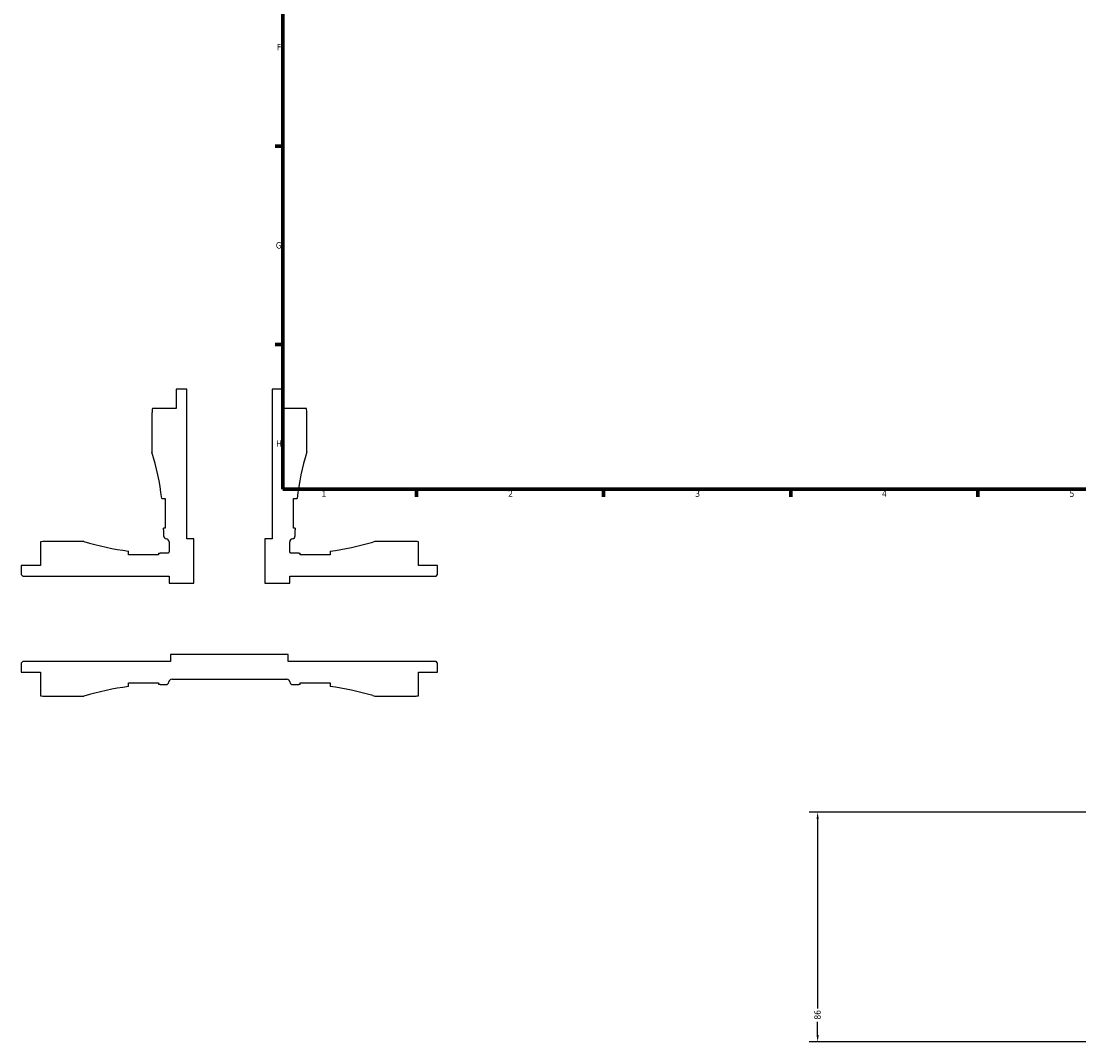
# Model space of a CAD drawing. Header units: millimetres. Extents: x -78 to 891, y -278 to 662.
# Tile 1 of 14: x -78 to 318, y -187 to 195. Entities that reach past the tile are written whole.
import ezdxf

# ---------------------------------------------------------------- set-up
doc = ezdxf.new("R2010")
doc.units = ezdxf.units.MM
doc.layers.add('Border (ANSI)', color=7, linetype='Continuous', lineweight=70)
doc.layers.add('Dimension (ANSI)', color=7, linetype='Continuous', lineweight=25)
doc.styles.add('Note Text (ANSI)', font='tahoma.ttf')
doc.dimstyles.new('Default - mm (ANSI)', dxfattribs={"dimtxt": 2.4, "dimasz": 2.5, "dimexe": 3.175, "dimexo": 1.6002, "dimgap": 0.8, "dimtad": 0, "dimtoh": 1, "dimdec": 0, "dimrnd": 1e-08, "dimzin": 4, "dimdsep": 46, "dimtxsty": 'Note Text (ANSI)', "dimcen": 0.09, "dimdle": 10, "dimclrd": 256, "dimclre": 256, "dimclrt": 5, "dimadec": 1, "dimazin": 1, "dimtfac": 1.27, "dimtofl": 0, "dimtmove": 0, "dimatfit": 3, "dimfxl": 1, "dimtolj": 1, "dimtzin": 4, "dimlwd": -1, "dimlwe": -1, "dimarcsym": 0})

# ---------------------------------------------------------------- blocks, each defined once
blk = doc.blocks.new('Borders Default Border')
at = {"layer": 'Border (ANSI)'}
for p, q in [((20, 148.5), (17.2, 148.5)), ((20, 74.25), (17.2, 74.25)), ((70.08, 20), (70.08, 17.2)), ((140.17, 20), (140.17, 17.2)), ((210.25, 20), (210.25, 17.2)), ((280.33, 20), (280.33, 17.2))]:
    blk.add_line(p, q, dxfattribs=at)
at = {"layer": 'Border (ANSI)', "flags": 128}
blk.add_lwpolyline([(20, 20), (20, 574), (821, 574), (821, 20), (20, 20)], dxfattribs=at)
at = {"layer": 'Border (ANSI)', "color": 5, "true_color": 0x0000ff, "char_height": 2.4, "attachment_point": 7, "style": 'Note Text (ANSI)'}
for s, insert in [('F', (17.78, 184.43)), ('G', (17.4, 110.13)), ('H', (17.53, 35.93)), ('1', (34.5, 17.2)), ('2', (104.4, 17.2)), ('3', (174.46, 17.15)), ('4', (244.45, 17.2)), ('5', (314.67, 17.15))]:
    blk.add_mtext(s, dxfattribs=dict(at, insert=insert))
blk = doc.blocks.new('*D16')
at = {"layer": 'Defpoints', "color": 0, "transparency": 16777216}
for p in [(423.53, -100.92), (220.33, -186.92), (361.53, -186.92)]:
    blk.add_point(p, dxfattribs=at)
at = {"layer": 'Dimension (ANSI)', "transparency": 16777216}
for p, q in [((421.93, -100.92), (217.16, -100.92)), ((220.33, -103.42), (220.33, -174.43)), ((220.33, -184.42), (220.33, -179.41)), ((359.93, -186.92), (217.16, -186.92))]:
    blk.add_line(p, q, dxfattribs=at)
for points in [[(219.91, -103.42), (220.75, -103.42), (220.33, -100.92)], [(219.91, -184.42), (220.75, -184.42), (220.33, -186.92)]]:
    blk.add_solid(points, dxfattribs=at)
at = {"layer": 'Dimension (ANSI)', "color": 5, "transparency": 16777216, "insert": (219.08, -178.61), "char_height": 2.4, "attachment_point": 1, "rotation": 90, "style": 'Note Text (ANSI)'}
blk.add_mtext('\\A1;86', dxfattribs=at)

msp = doc.modelspace()

# ---------------------------------------------------------------- linework, layer by layer
for p, q in [((-16, 57.5), (-20, 57.5)), ((-20, 57.5), (-20, 50.3)), ((-16, 1.5), (-16, 57.5)), ((20, 57.5), (16, 57.5)), ((16, 57.5), (16, 1.5)), ((20, 50.3), (20, 57.5)), ((-29, 48.5), (-29, 33.98)), ((-20, 50.3), (-28.82, 50.3)), ((28.82, 50.3), (20, 50.3)), ((29, 33.98), (29, 48.5)), ((-25.35, 16.62), (-24.01, 16.62)), ((-24.01, 16.62), (-24.01, 5.42)), ((24.01, 5.42), (24.01, 16.62)), ((24.01, 16.62), (25.35, 16.62)), ((-24.01, 5.42), (-24.65, 5.42)), ((-24.65, 4.86), (-24.65, 2.64)), ((24.65, 5.42), (24.01, 5.42)), ((24.65, 2.64), (24.65, 4.86)), ((-70.8, 0.32), (-70.8, -8.5)), ((-54.48, 0.5), (-69, 0.5)), ((-22.62, 0.34), (-22.62, -3.37)), ((-13.33, 1.5), (-16, 1.5)), ((-13.33, -15.17), (-13.33, 1.5)), ((16, 1.5), (13.33, 1.5)), ((13.33, 1.5), (13.33, -15.17)), ((22.62, -3.37), (22.62, 0.34)), ((69, 0.5), (55.35, 0.5)), ((70.8, -8.5), (70.8, 0.32)), ((-37.74, -4.49), (-37.74, -3.12)), ((-26.54, -3.85), (-26.54, -4.49)), ((-23.78, -3.85), (-25.98, -3.85)), ((25.98, -3.85), (23.78, -3.85)), ((26.54, -4.49), (26.54, -3.85)), ((37.74, -3.12), (37.74, -4.49)), ((-26.54, -4.49), (-37.74, -4.49)), ((37.74, -4.49), (26.54, -4.49)), ((-70.8, -8.5), (-78, -8.5)), ((-78, -8.5), (-78, -11.92)), ((78, -8.5), (70.8, -8.5)), ((78, -11.92), (78, -8.5)), ((-78, -11.92), (-77.42, -12.5)), ((-77.42, -12.5), (-22.62, -12.5)), ((-22.62, -12.5), (-22.62, -15.17)), ((-22.62, -15.17), (-13.33, -15.17)), ((13.33, -15.17), (22.62, -15.17)), ((22.62, -15.17), (22.62, -12.5)), ((22.62, -12.5), (77.42, -12.5)), ((77.42, -12.5), (78, -11.92)), ((22, -41.83), (-22, -41.83)), ((-22, -41.83), (-22, -44.5)), ((22, -44.5), (22, -41.83)), ((-77.42, -44.5), (-78, -45.08)), ((-78, -45.08), (-78, -48.5)), ((-22, -44.5), (-77.42, -44.5)), ((77.42, -44.5), (22, -44.5)), ((78, -45.08), (77.42, -44.5)), ((78, -48.5), (78, -45.08)), ((-78, -48.5), (-70.8, -48.5)), ((-70.8, -48.5), (-70.8, -57.32)), ((-21.48, -51.12), (21.48, -51.12)), ((70.8, -57.32), (70.8, -48.5)), ((70.8, -48.5), (78, -48.5)), ((-37.74, -53.88), (-37.74, -52.51)), ((-37.74, -52.51), (-26.54, -52.51)), ((-26.54, -52.51), (-26.54, -53.15)), ((-25.98, -53.15), (-23.78, -53.15)), ((23.78, -53.15), (25.98, -53.15)), ((26.54, -53.15), (26.54, -52.51)), ((26.54, -52.51), (37.74, -52.51)), ((37.74, -52.51), (37.74, -53.88)), ((-69, -57.5), (-54.48, -57.5)), ((55.35, -57.5), (69, -57.5))]:
    msp.add_line(p, q)
for centre, major_axis, start_param, end_param in [((-20, 48.5), (-1.8, -8.82), 4.712389, 4.913747), ((20, 48.5), (0, 9), 4.712389, 4.913747), ((-124.29, 4.86), (29.12, -95.29), 1.392522, 1.570796), ((124.29, 4.86), (11.76, 98.95), 1.392522, 1.570796), ((-124.29, 4.86), (0.56, -99.64), 1.565176, 1.570796), ((124.29, 4.86), (0, 99.64), 1.565176, 1.570796), ((-69, -8.5), (-9, 0), 4.712389, 4.913747), ((-25.98, 91.69), (-94.81, 11.76), 1.391278, 1.570796), ((-23.49, 2.64), (0, -1.16), 4.712389, 6.157857), ((-23.78, 0.34), (1.15, -0.15), 0.125328, 1.570796), ((23.78, 0.34), (0, 1.16), 0.125328, 1.570796), ((23.49, 2.64), (1.15, 0.14), 4.712389, 6.157857), ((25.98, 91.69), (27.69, -91.44), 6.112528, 6.283185), ((55.35, -5.3), (-5.8, 0), 4.712389, 5.006453), ((69, -8.5), (-8.82, 1.8), 4.712389, 4.913747), ((-25.98, 91.69), (-95.54, 0), 1.564935, 1.570796), ((-23.78, -5.01), (-1.09, 0.39), 4.712389, 5.052226), ((23.78, -5.01), (-1.16, 0), 4.712389, 5.052226), ((25.98, 91.69), (-95.54, -0.56), 1.564935, 1.570796), ((-21.48, -52.28), (0.15, 1.15), 0.125328, 1.570796), ((21.48, -52.28), (1.16, 0), 0.125328, 1.570796), ((-25.98, -148.69), (91.19, 28.5), 1.391278, 1.570796), ((-25.98, -148.69), (95.54, 0.56), 1.564935, 1.570796), ((-23.78, -51.99), (1.16, 0), 4.712389, 6.157857), ((23.78, -51.99), (0.15, -1.15), 4.712389, 6.157857), ((25.98, -148.69), (95.54, 0), 1.564935, 1.570796), ((25.98, -148.69), (94.81, -11.76), 1.400139, 1.570796), ((-69, -48.5), (8.82, -1.8), 4.712389, 4.913747), ((55.35, -51.7), (5.55, -1.68), 4.712389, 5.006453), ((69, -48.5), (9, 0), 4.712389, 4.913747)]:
    msp.add_ellipse(centre, major_axis=major_axis, ratio=1, start_param=start_param, end_param=end_param)
for points in [[(-22.62, -3.37), (-22.62, -3.44), (-22.63, -3.51), (-22.68, -3.64), (-22.72, -3.71), (-22.82, -3.82), (-22.89, -3.86), (-23.02, -3.93), (-23.1, -3.95), (-23.25, -3.95), (-23.32, -3.94), (-23.39, -3.92)], [(23.39, -3.92), (23.33, -3.94), (23.26, -3.95), (23.12, -3.95), (23.04, -3.93), (22.9, -3.87), (22.84, -3.83), (22.73, -3.72), (22.69, -3.66), (22.63, -3.52), (22.62, -3.45), (22.62, -3.37)]]:
    msp.add_open_spline(points, degree=3, knots=[-0.1111542, -0.1111542, -0.1111542, -0.1111542, -0.0906295, -0.0906295, -0.0679721, -0.0679721, -0.0453148, -0.0453148, -0.0226574, -0.0226574, 0, 0, 0, 0])

# ---------------------------------------------------------------- block references
msp.add_blockref('Borders Default Border', (0, 0))

# ---------------------------------------------------------------- dimensions: what is measured, and where the dimension line sits
at = {"layer": 'Dimension (ANSI)'}
dim = msp.add_linear_dim(base=(220.33, -186.92), p1=(423.53, -100.92), p2=(361.53, -186.92), angle=90, dimstyle='Default - mm (ANSI)', override={"dimgap": 0.8, "dimtoh": 0, "dimdec": 0, "dimtol": 0, "dimlim": 0, "dimtp": 0, "dimtm": 0, "dimtdec": 2, "dimatfit": 1}, dxfattribs=at)
dim.commit()
dim.dimension.update_dxf_attribs({"geometry": '*D16', "text_midpoint": (220.33, -176.92), "dimtype": 160})

doc.saveas('drawing.dxf')
